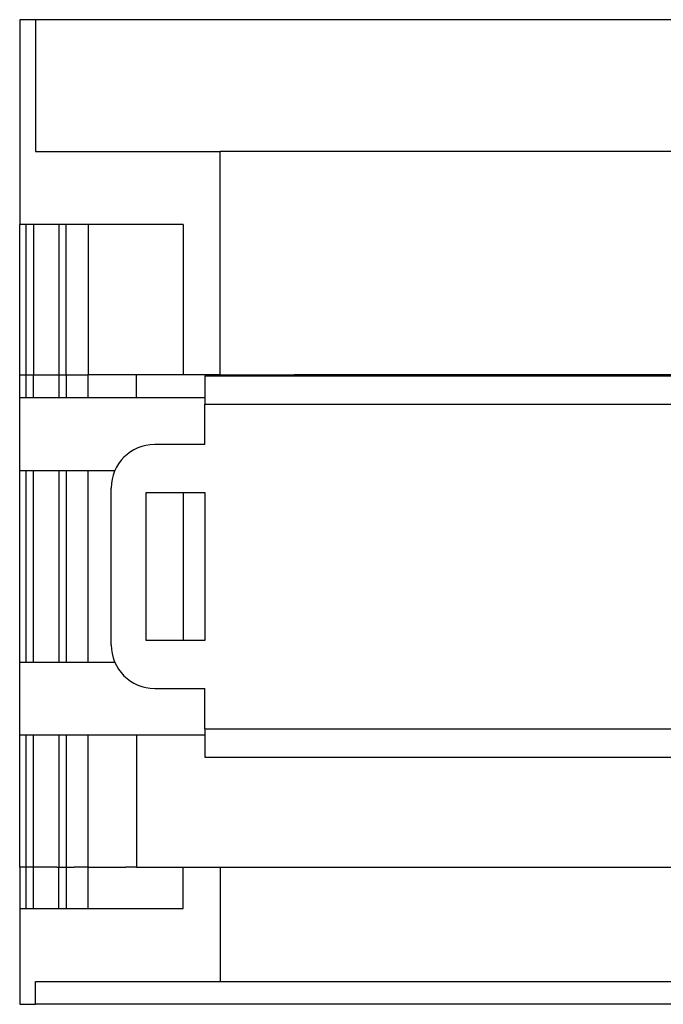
# Model space of a CAD drawing. Extents: x -23 to 334, y -125 to 125.
# Tile 5 of 10: x 45 to 75, y 80 to 125. Entities that reach past the tile are written whole.
import ezdxf

# ---------------------------------------------------------------- set-up
doc = ezdxf.new("R2010")
doc.units = 0
doc.layers.get('0').update_dxf_attribs({"linetype": 'CONTINUOUS'})

# ---------------------------------------------------------------- blocks, each defined once
blk = doc.blocks.new('ME_MAX_LP-MSTBO_2-2__00286672_7', base_point=(47.22, 105.82))
at = {"color": 7}
for p, q in [((47.22, 107.37), (48.468, 107.37)), ((48.468, 107.37), (50.236, 107.37)), ((50.236, 107.37), (50.685, 107.37)), ((50.685, 107.37), (51.22, 107.37)), ((51.22, 107.37), (51.91, 107.37)), ((51.91, 107.37), (53.12, 107.37)), ((53.12, 107.37), (53.82, 107.37)), ((75.97, 107.37), (75.52, 107.37)), ((75.97, 107.37), (76.52, 107.37)), ((79.52, 107.37), (76.52, 107.37)), ((82.525, 107.37), (83.37, 107.37)), ((83.37, 107.37), (84.498, 107.37)), ((83.37, 105.87), (83.37, 107.37)), ((84.919, 107.37), (84.498, 107.37)), ((84.498, 107.37), (84.498, 106.87)), ((85.361, 107.37), (84.919, 107.37)), ((86.2, 107.42), (85.361, 107.42)), ((85.361, 107.37), (85.361, 107.42)), ((85.518, 107.37), (85.361, 107.37)), ((85.549, 107.37), (85.518, 107.37)), ((86.004, 107.37), (85.549, 107.37)), ((86.2, 107.37), (86.004, 107.37)), ((86.2, 107.42), (88.2, 107.42)), ((86.2, 107.42), (86.2, 107.37)), ((87.074, 107.37), (86.2, 107.37)), ((88.2, 107.37), (87.074, 107.37)), ((88.2, 107.37), (88.2, 107.42)), ((88.625, 107.37), (88.2, 107.37)), ((89.038, 107.37), (88.625, 107.37)), ((89.171, 107.37), (89.038, 107.37)), ((89.171, 107.42), (90.01, 107.42)), ((89.171, 107.37), (89.171, 107.42)), ((89.342, 107.37), (89.171, 107.37)), ((89.639, 107.37), (89.342, 107.37)), ((89.639, 107.37), (89.639, 107.37)), ((89.639, 107.37), (89.639, 107.37)), ((89.77, 107.37), (89.639, 107.37)), ((90.01, 107.37), (89.77, 107.37)), ((90.01, 107.42), (92.01, 107.42)), ((90.01, 107.42), (90.01, 107.37)), ((90.075, 107.37), (90.01, 107.37)), ((90.322, 107.37), (90.075, 107.37)), ((90.503, 107.37), (90.322, 107.37)), ((90.68, 107.37), (90.503, 107.37)), ((90.777, 107.37), (90.68, 107.37)), ((90.807, 107.37), (90.777, 107.37)), ((90.822, 107.37), (90.807, 107.37)), ((92.01, 107.37), (90.822, 107.37)), ((92.01, 107.37), (92.01, 107.42)), ((92.038, 107.37), (92.01, 107.37)), ((92.34, 107.37), (92.038, 107.37)), ((92.341, 107.37), (92.34, 107.37)), ((92.457, 107.37), (92.341, 107.37)), ((92.464, 107.37), (92.457, 107.37)), ((92.56, 107.37), (92.464, 107.37)), ((92.649, 107.37), (92.56, 107.37)), ((92.981, 107.37), (92.649, 107.37)), ((92.981, 107.42), (93.82, 107.42)), ((92.981, 107.42), (92.981, 107.37)), ((93.194, 107.37), (92.981, 107.37)), ((93.221, 107.37), (93.194, 107.37)), ((93.355, 107.37), (93.221, 107.37)), ((93.509, 107.37), (93.355, 107.37)), ((93.549, 107.37), (93.509, 107.37)), ((93.82, 107.37), (93.549, 107.37)), ((93.82, 107.42), (95.82, 107.42)), ((93.82, 107.42), (93.82, 107.37)), ((94.382, 107.37), (93.82, 107.37)), ((94.383, 107.37), (94.382, 107.37)), ((94.47, 107.37), (94.383, 107.37)), ((94.476, 107.37), (94.47, 107.37)), ((94.547, 107.37), (94.476, 107.37)), ((94.655, 107.37), (94.547, 107.37)), ((95.043, 107.37), (94.655, 107.37)), ((95.143, 107.37), (95.043, 107.37)), ((95.182, 107.37), (95.143, 107.37)), ((95.184, 107.37), (95.182, 107.37)), ((95.259, 107.37), (95.184, 107.37)), ((95.289, 107.37), (95.259, 107.37)), ((95.82, 107.37), (95.289, 107.37)), ((95.82, 107.37), (95.82, 107.42)), ((95.89, 107.37), (95.82, 107.37)), ((96.246, 107.37), (95.89, 107.37)), ((96.266, 107.37), (96.246, 107.37)), ((96.327, 107.37), (96.266, 107.37)), ((96.443, 107.37), (96.327, 107.37)), ((96.497, 107.37), (96.443, 107.37)), ((96.531, 107.37), (96.497, 107.37)), ((96.589, 107.37), (96.531, 107.37)), ((96.621, 107.37), (96.589, 107.37)), ((96.674, 107.37), (96.621, 107.37)), ((96.767, 107.37), (96.674, 107.37)), ((96.791, 107.37), (96.767, 107.37)), ((96.767, 107.37), (96.767, 107.37)), ((96.767, 107.37), (96.767, 107.37)), ((96.791, 107.42), (97.63, 107.42)), ((96.791, 107.42), (96.791, 107.37)), ((96.795, 107.37), (96.791, 107.37)), ((96.791, 107.37), (96.791, 107.37)), ((96.94, 107.37), (96.795, 107.37)), ((97.058, 107.37), (96.94, 107.37)), ((97.146, 107.37), (97.058, 107.37)), ((97.184, 107.37), (97.146, 107.37)), ((97.185, 107.37), (97.184, 107.37)), ((97.237, 107.37), (97.185, 107.37)), ((97.286, 107.37), (97.237, 107.37)), ((97.301, 107.37), (97.286, 107.37)), ((97.308, 107.37), (97.301, 107.37)), ((97.404, 107.37), (97.308, 107.37)), ((97.407, 107.37), (97.404, 107.37)), ((97.409, 107.37), (97.407, 107.37)), ((97.471, 107.37), (97.409, 107.37)), ((97.528, 107.37), (97.471, 107.37)), ((97.528, 107.37), (97.528, 107.37)), ((97.558, 107.37), (97.528, 107.37)), ((97.63, 107.37), (97.558, 107.37)), ((97.63, 107.42), (99.63, 107.42)), ((97.63, 107.42), (97.63, 107.37)), ((97.701, 107.37), (97.63, 107.37)), ((97.884, 107.37), (97.701, 107.37)), ((97.983, 107.37), (97.884, 107.37)), ((98.028, 107.37), (97.983, 107.37)), ((98.065, 107.37), (98.028, 107.37)), ((98.199, 107.37), (98.065, 107.37)), ((98.353, 107.37), (98.199, 107.37)), ((98.392, 107.37), (98.353, 107.37)), ((98.976, 107.37), (98.392, 107.37)), ((99.165, 107.37), (98.976, 107.37)), ((99.17, 107.37), (99.165, 107.37)), ((99.45, 107.37), (99.17, 107.37)), ((99.469, 107.37), (99.45, 107.37)), ((99.474, 107.37), (99.469, 107.37)), ((99.63, 107.37), (99.474, 107.37)), ((99.63, 107.37), (99.63, 107.42)), ((99.754, 107.37), (99.63, 107.37)), ((99.779, 107.37), (99.754, 107.37)), ((99.825, 107.37), (99.779, 107.37)), ((99.836, 107.37), (99.825, 107.37)), ((100.016, 107.37), (99.836, 107.37)), ((100.028, 107.37), (100.016, 107.37)), ((100.129, 107.37), (100.028, 107.37)), ((100.141, 107.37), (100.129, 107.37)), ((100.32, 107.37), (100.141, 107.37)), ((100.332, 107.37), (100.32, 107.37)), ((100.402, 107.37), (100.332, 107.37)), ((100.601, 107.37), (100.402, 107.37)), ((100.601, 107.42), (101.44, 107.42)), ((100.601, 107.42), (100.601, 107.37)), ((100.682, 107.37), (100.601, 107.37)), ((100.687, 107.37), (100.682, 107.37)), ((100.706, 107.37), (100.687, 107.37)), ((100.987, 107.37), (100.706, 107.37)), ((100.992, 107.37), (100.987, 107.37)), ((101.44, 107.37), (100.992, 107.37)), ((101.44, 107.42), (103.44, 107.42)), ((101.44, 107.42), (101.44, 107.37)), ((101.955, 107.37), (101.44, 107.37)), ((102.893, 107.37), (101.955, 107.37)), ((103.243, 107.37), (102.893, 107.37)), ((103.44, 107.37), (103.243, 107.37)), ((103.44, 107.37), (103.44, 107.42)), ((104.774, 107.37), (103.44, 107.37)), ((104.774, 107.37), (105.143, 107.37)), ((104.774, 106.87), (104.774, 107.37)), ((105.143, 107.37), (105.87, 107.37)), ((108.02, 107.37), (109.02, 107.37)), ((84.498, 106.87), (104.774, 106.87)), ((84.498, 106.87), (84.498, 106.37)), ((104.774, 106.37), (104.774, 106.87)), ((84.498, 106.37), (104.774, 106.37)), ((84.498, 106.37), (84.498, 105.87)), ((104.774, 105.87), (104.774, 106.37)), ((83.37, 105.87), (82.525, 105.87)), ((83.37, 105.87), (84.498, 105.87)), ((85.361, 105.87), (84.498, 105.87)), ((85.361, 105.82), (85.361, 105.87)), ((86.2, 105.87), (85.361, 105.87)), ((86.2, 105.82), (85.361, 105.82)), ((86.2, 105.82), (86.2, 105.87)), ((88.2, 105.87), (86.2, 105.87)), ((86.2, 105.82), (88.2, 105.82)), ((89.171, 105.87), (88.2, 105.87)), ((88.2, 105.87), (88.2, 105.82)), ((90.01, 105.87), (89.171, 105.87)), ((89.171, 105.87), (89.171, 105.82)), ((90.01, 105.82), (89.171, 105.82)), ((90.01, 105.87), (90.01, 105.82)), ((92.01, 105.87), (90.01, 105.87)), ((90.01, 105.82), (92.01, 105.82)), ((92.981, 105.87), (92.01, 105.87)), ((92.01, 105.87), (92.01, 105.82)), ((92.981, 105.82), (92.981, 105.87)), ((93.82, 105.87), (92.981, 105.87)), ((92.981, 105.82), (93.82, 105.82)), ((95.82, 105.87), (93.82, 105.87)), ((93.82, 105.82), (93.82, 105.87)), ((93.82, 105.82), (95.82, 105.82)), ((95.82, 105.87), (95.82, 105.82)), ((96.791, 105.87), (95.82, 105.87)), ((96.791, 105.87), (96.791, 105.82)), ((97.63, 105.87), (96.791, 105.87)), ((97.63, 105.82), (96.791, 105.82)), ((99.63, 105.87), (97.63, 105.87)), ((97.63, 105.87), (97.63, 105.82)), ((97.63, 105.82), (99.63, 105.82)), ((100.601, 105.87), (99.63, 105.87)), ((99.63, 105.87), (99.63, 105.82)), ((100.601, 105.82), (100.601, 105.87)), ((101.44, 105.87), (100.601, 105.87)), ((100.601, 105.82), (101.44, 105.82)), ((103.44, 105.87), (101.44, 105.87)), ((101.44, 105.82), (101.44, 105.87)), ((101.44, 105.82), (103.44, 105.82)), ((103.44, 105.87), (103.44, 105.82)), ((104.774, 105.87), (103.44, 105.87)), ((104.774, 105.87), (105.87, 105.87)), ((109.02, 105.87), (108.02, 105.87))]:
    blk.add_line(p, q, dxfattribs=at)
blk = doc.blocks.new('ME_MAX_LP-MKDSO_2-2__00268395_8', base_point=(47.22, 105.82))
at = {"color": 7}
for p, q in [((47.22, 107.37), (48.468, 107.37)), ((48.468, 107.37), (50.236, 107.37)), ((50.236, 107.37), (50.685, 107.37)), ((50.685, 107.37), (51.22, 107.37)), ((51.22, 107.37), (51.91, 107.37)), ((51.91, 107.37), (53.12, 107.37)), ((53.12, 107.37), (53.82, 107.37)), ((75.97, 107.37), (75.52, 107.37)), ((75.97, 107.37), (76.52, 107.37)), ((79.52, 107.37), (76.52, 107.37)), ((82.525, 107.37), (83.37, 107.37)), ((83.37, 107.37), (84.498, 107.37)), ((83.37, 105.87), (83.37, 107.37)), ((84.919, 107.37), (84.498, 107.37)), ((84.498, 107.37), (84.498, 106.87)), ((85.361, 107.37), (84.919, 107.37)), ((86.2, 107.42), (85.361, 107.42)), ((85.361, 107.37), (85.361, 107.42)), ((85.518, 107.37), (85.361, 107.37)), ((85.549, 107.37), (85.518, 107.37)), ((86.004, 107.37), (85.549, 107.37)), ((86.2, 107.37), (86.004, 107.37)), ((86.2, 107.42), (88.2, 107.42)), ((86.2, 107.42), (86.2, 107.37)), ((87.074, 107.37), (86.2, 107.37)), ((88.2, 107.37), (87.074, 107.37)), ((88.2, 107.37), (88.2, 107.42)), ((88.625, 107.37), (88.2, 107.37)), ((89.038, 107.37), (88.625, 107.37)), ((89.171, 107.37), (89.038, 107.37)), ((89.171, 107.42), (90.01, 107.42)), ((89.171, 107.37), (89.171, 107.42)), ((89.342, 107.37), (89.171, 107.37)), ((89.639, 107.37), (89.342, 107.37)), ((89.639, 107.37), (89.639, 107.37)), ((89.639, 107.37), (89.639, 107.37)), ((89.77, 107.37), (89.639, 107.37)), ((90.01, 107.37), (89.77, 107.37)), ((90.01, 107.42), (92.01, 107.42)), ((90.01, 107.42), (90.01, 107.37)), ((90.075, 107.37), (90.01, 107.37)), ((90.322, 107.37), (90.075, 107.37)), ((90.503, 107.37), (90.322, 107.37)), ((90.68, 107.37), (90.503, 107.37)), ((90.777, 107.37), (90.68, 107.37)), ((90.807, 107.37), (90.777, 107.37)), ((90.822, 107.37), (90.807, 107.37)), ((92.01, 107.37), (90.822, 107.37)), ((92.01, 107.37), (92.01, 107.42)), ((92.038, 107.37), (92.01, 107.37)), ((92.34, 107.37), (92.038, 107.37)), ((92.341, 107.37), (92.34, 107.37)), ((92.457, 107.37), (92.341, 107.37)), ((92.464, 107.37), (92.457, 107.37)), ((92.56, 107.37), (92.464, 107.37)), ((92.649, 107.37), (92.56, 107.37)), ((92.981, 107.37), (92.649, 107.37)), ((92.981, 107.42), (93.82, 107.42)), ((92.981, 107.42), (92.981, 107.37)), ((93.194, 107.37), (92.981, 107.37)), ((93.221, 107.37), (93.194, 107.37)), ((93.355, 107.37), (93.221, 107.37)), ((93.509, 107.37), (93.355, 107.37)), ((93.549, 107.37), (93.509, 107.37)), ((93.82, 107.37), (93.549, 107.37)), ((93.82, 107.42), (95.82, 107.42)), ((93.82, 107.42), (93.82, 107.37)), ((94.382, 107.37), (93.82, 107.37)), ((94.383, 107.37), (94.382, 107.37)), ((94.47, 107.37), (94.383, 107.37)), ((94.476, 107.37), (94.47, 107.37)), ((94.547, 107.37), (94.476, 107.37)), ((94.655, 107.37), (94.547, 107.37)), ((95.043, 107.37), (94.655, 107.37)), ((95.143, 107.37), (95.043, 107.37)), ((95.182, 107.37), (95.143, 107.37)), ((95.184, 107.37), (95.182, 107.37)), ((95.259, 107.37), (95.184, 107.37)), ((95.289, 107.37), (95.259, 107.37)), ((95.82, 107.37), (95.289, 107.37)), ((95.82, 107.37), (95.82, 107.42)), ((95.89, 107.37), (95.82, 107.37)), ((96.246, 107.37), (95.89, 107.37)), ((96.266, 107.37), (96.246, 107.37)), ((96.327, 107.37), (96.266, 107.37)), ((96.443, 107.37), (96.327, 107.37)), ((96.497, 107.37), (96.443, 107.37)), ((96.531, 107.37), (96.497, 107.37)), ((96.589, 107.37), (96.531, 107.37)), ((96.621, 107.37), (96.589, 107.37)), ((96.674, 107.37), (96.621, 107.37)), ((96.767, 107.37), (96.674, 107.37)), ((96.791, 107.37), (96.767, 107.37)), ((96.767, 107.37), (96.767, 107.37)), ((96.767, 107.37), (96.767, 107.37)), ((96.791, 107.42), (97.63, 107.42)), ((96.791, 107.42), (96.791, 107.37)), ((96.795, 107.37), (96.791, 107.37)), ((96.791, 107.37), (96.791, 107.37)), ((96.94, 107.37), (96.795, 107.37)), ((97.058, 107.37), (96.94, 107.37)), ((97.146, 107.37), (97.058, 107.37)), ((97.184, 107.37), (97.146, 107.37)), ((97.185, 107.37), (97.184, 107.37)), ((97.237, 107.37), (97.185, 107.37)), ((97.286, 107.37), (97.237, 107.37)), ((97.301, 107.37), (97.286, 107.37)), ((97.308, 107.37), (97.301, 107.37)), ((97.404, 107.37), (97.308, 107.37)), ((97.407, 107.37), (97.404, 107.37)), ((97.409, 107.37), (97.407, 107.37)), ((97.471, 107.37), (97.409, 107.37)), ((97.528, 107.37), (97.471, 107.37)), ((97.528, 107.37), (97.528, 107.37)), ((97.558, 107.37), (97.528, 107.37)), ((97.63, 107.37), (97.558, 107.37)), ((97.63, 107.42), (99.63, 107.42)), ((97.63, 107.42), (97.63, 107.37)), ((97.701, 107.37), (97.63, 107.37)), ((97.884, 107.37), (97.701, 107.37)), ((97.983, 107.37), (97.884, 107.37)), ((98.028, 107.37), (97.983, 107.37)), ((98.065, 107.37), (98.028, 107.37)), ((98.199, 107.37), (98.065, 107.37)), ((98.353, 107.37), (98.199, 107.37)), ((98.392, 107.37), (98.353, 107.37)), ((98.976, 107.37), (98.392, 107.37)), ((99.165, 107.37), (98.976, 107.37)), ((99.17, 107.37), (99.165, 107.37)), ((99.45, 107.37), (99.17, 107.37)), ((99.469, 107.37), (99.45, 107.37)), ((99.474, 107.37), (99.469, 107.37)), ((99.63, 107.37), (99.474, 107.37)), ((99.63, 107.37), (99.63, 107.42)), ((99.754, 107.37), (99.63, 107.37)), ((99.779, 107.37), (99.754, 107.37)), ((99.825, 107.37), (99.779, 107.37)), ((99.836, 107.37), (99.825, 107.37)), ((100.016, 107.37), (99.836, 107.37)), ((100.028, 107.37), (100.016, 107.37)), ((100.129, 107.37), (100.028, 107.37)), ((100.141, 107.37), (100.129, 107.37)), ((100.32, 107.37), (100.141, 107.37)), ((100.332, 107.37), (100.32, 107.37)), ((100.402, 107.37), (100.332, 107.37)), ((100.601, 107.37), (100.402, 107.37)), ((100.601, 107.42), (101.44, 107.42)), ((100.601, 107.42), (100.601, 107.37)), ((100.682, 107.37), (100.601, 107.37)), ((100.687, 107.37), (100.682, 107.37)), ((100.706, 107.37), (100.687, 107.37)), ((100.987, 107.37), (100.706, 107.37)), ((100.992, 107.37), (100.987, 107.37)), ((101.44, 107.37), (100.992, 107.37)), ((101.44, 107.42), (103.44, 107.42)), ((101.44, 107.42), (101.44, 107.37)), ((101.955, 107.37), (101.44, 107.37)), ((102.893, 107.37), (101.955, 107.37)), ((103.243, 107.37), (102.893, 107.37)), ((103.44, 107.37), (103.243, 107.37)), ((103.44, 107.37), (103.44, 107.42)), ((104.774, 107.37), (103.44, 107.37)), ((104.774, 107.37), (105.143, 107.37)), ((104.774, 106.87), (104.774, 107.37)), ((105.143, 107.37), (105.87, 107.37)), ((108.02, 107.37), (109.02, 107.37)), ((84.498, 106.87), (104.774, 106.87)), ((84.498, 106.87), (84.498, 106.37)), ((104.774, 106.37), (104.774, 106.87)), ((84.498, 106.37), (104.774, 106.37)), ((84.498, 106.37), (84.498, 105.87)), ((104.774, 105.87), (104.774, 106.37)), ((83.37, 105.87), (82.525, 105.87)), ((83.37, 105.87), (84.498, 105.87)), ((85.361, 105.87), (84.498, 105.87)), ((85.361, 105.82), (85.361, 105.87)), ((86.2, 105.87), (85.361, 105.87)), ((86.2, 105.82), (85.361, 105.82)), ((86.2, 105.82), (86.2, 105.87)), ((88.2, 105.87), (86.2, 105.87)), ((86.2, 105.82), (88.2, 105.82)), ((89.171, 105.87), (88.2, 105.87)), ((88.2, 105.87), (88.2, 105.82)), ((90.01, 105.87), (89.171, 105.87)), ((89.171, 105.87), (89.171, 105.82)), ((90.01, 105.82), (89.171, 105.82)), ((90.01, 105.87), (90.01, 105.82)), ((92.01, 105.87), (90.01, 105.87)), ((90.01, 105.82), (92.01, 105.82)), ((92.981, 105.87), (92.01, 105.87)), ((92.01, 105.87), (92.01, 105.82)), ((92.981, 105.82), (92.981, 105.87)), ((93.82, 105.87), (92.981, 105.87)), ((92.981, 105.82), (93.82, 105.82)), ((95.82, 105.87), (93.82, 105.87)), ((93.82, 105.82), (93.82, 105.87)), ((93.82, 105.82), (95.82, 105.82)), ((95.82, 105.87), (95.82, 105.82)), ((96.791, 105.87), (95.82, 105.87)), ((96.791, 105.87), (96.791, 105.82)), ((97.63, 105.87), (96.791, 105.87)), ((97.63, 105.82), (96.791, 105.82)), ((99.63, 105.87), (97.63, 105.87)), ((97.63, 105.87), (97.63, 105.82)), ((97.63, 105.82), (99.63, 105.82)), ((100.601, 105.87), (99.63, 105.87)), ((99.63, 105.87), (99.63, 105.82)), ((100.601, 105.82), (100.601, 105.87)), ((101.44, 105.87), (100.601, 105.87)), ((100.601, 105.82), (101.44, 105.82)), ((103.44, 105.87), (101.44, 105.87)), ((101.44, 105.82), (101.44, 105.87)), ((101.44, 105.82), (103.44, 105.82)), ((103.44, 105.87), (103.44, 105.82)), ((104.774, 105.87), (103.44, 105.87)), ((104.774, 105.87), (105.87, 105.87)), ((109.02, 105.87), (108.02, 105.87))]:
    blk.add_line(p, q, dxfattribs=at)
blk = doc.blocks.new('FUSSRIEGEL_17_5_L30_H_SELECT_11', base_point=(49.52, 90.87))
at = {"color": 7}
for p, q in [((53.82, 108.37), (53.82, 107.07)), ((53.82, 108.37), (75.52, 108.37)), ((76.52, 108.37), (75.52, 108.37)), ((75.52, 108.37), (75.52, 107.37)), ((76.52, 108.37), (79.52, 108.37)), ((76.52, 108.37), (76.52, 107.37)), ((79.52, 108.37), (79.52, 107.37)), ((75.52, 107.37), (75.52, 107.07)), ((75.97, 107.37), (75.52, 107.37)), ((75.97, 107.37), (76.52, 107.37)), ((79.52, 107.37), (76.52, 107.37)), ((53.82, 107.07), (75.52, 107.07)), ((53.82, 105.22), (53.82, 107.07)), ((75.52, 92.17), (75.52, 107.07)), ((53.82, 105.22), (51.52, 105.22)), ((49.52, 96.02), (49.52, 103.22)), ((51.12, 103.02), (53.82, 103.02)), ((51.12, 96.22), (51.12, 103.02)), ((53.82, 103.02), (53.82, 96.22)), ((53.82, 96.22), (51.12, 96.22)), ((51.52, 94.02), (53.82, 94.02)), ((53.82, 92.17), (53.82, 94.02)), ((53.82, 92.17), (53.82, 90.87)), ((53.82, 92.17), (75.52, 92.17)), ((75.52, 92.17), (75.52, 91.87)), ((75.52, 91.87), (75.52, 90.87)), ((75.97, 91.87), (75.52, 91.87)), ((75.97, 91.87), (76.52, 91.87)), ((76.52, 90.87), (76.52, 91.87)), ((76.52, 91.87), (79.52, 91.87)), ((79.52, 90.87), (79.52, 91.87)), ((53.82, 90.87), (75.52, 90.87)), ((75.52, 90.87), (76.52, 90.87)), ((76.52, 90.87), (79.52, 90.87))]:
    blk.add_line(p, q, dxfattribs=at)
for centre, start, end in [((51.52, 103.22), 90, 180), ((51.52, 96.02), 180, 270)]:
    blk.add_arc(centre, 2, start, end, dxfattribs=at)
blk = doc.blocks.new('ME_MAX_22_5_DKL_H_SELECT__28', base_point=(62.53, 79.52))
at = {"color": 7}
for p, q in [((68.612, 79.52), (62.53, 79.52)), ((69.42, 79.52), (68.612, 79.52)), ((83.003, 79.52), (69.42, 79.52)), ((83.77, 79.52), (83.003, 79.52)), ((105.87, 79.52), (83.77, 79.52)), ((105.87, 79.52), (106.637, 79.52)), ((111.22, 79.52), (106.637, 79.52)), ((112.225, 79.52), (111.22, 79.52)), ((112.225, 79.52), (112.32, 79.52)), ((112.32, 79.52), (121.028, 79.52)), ((121.028, 79.52), (127.11, 79.52))]:
    blk.add_line(p, q, dxfattribs=at)
blk = doc.blocks.new('ME_MAX_22_5_DKL_H_SELECT_1__29', base_point=(62.53, 124.72))
at = {"color": 7}
for p, q in [((68.612, 124.72), (62.53, 124.72)), ((69.42, 124.72), (68.612, 124.72)), ((83.003, 124.72), (69.42, 124.72)), ((83.003, 124.72), (83.77, 124.72)), ((105.87, 124.72), (83.77, 124.72)), ((106.637, 124.72), (105.87, 124.72)), ((106.637, 124.72), (111.22, 124.72)), ((111.22, 124.72), (112.225, 124.72)), ((112.225, 124.72), (112.32, 124.72)), ((121.028, 124.72), (112.32, 124.72)), ((127.11, 124.72), (121.028, 124.72))]:
    blk.add_line(p, q, dxfattribs=at)
blk = doc.blocks.new('ME_MAX_45_MT_G_2-2_H_SELECT__30', base_point=(45.32, 85.82))
at = {"color": 7}
for p, q in [((45.32, 107.37), (45.32, 108.42)), ((45.32, 108.42), (45.62, 108.42)), ((45.62, 108.42), (45.954, 108.42)), ((45.62, 107.37), (45.62, 108.42)), ((45.954, 107.37), (45.954, 108.42)), ((45.954, 108.42), (46.288, 108.42)), ((46.288, 108.42), (46.645, 108.42)), ((46.645, 108.42), (47.02, 108.42)), ((47.02, 108.42), (47.125, 108.42)), ((47.125, 108.42), (47.125, 107.37)), ((47.125, 108.42), (47.458, 108.42)), ((47.458, 108.42), (47.816, 108.42)), ((47.458, 108.42), (47.458, 107.37)), ((47.816, 108.42), (47.82, 108.42)), ((47.82, 108.42), (48.44, 108.42)), ((48.44, 108.42), (48.468, 108.42)), ((48.468, 107.37), (48.468, 108.42)), ((48.487, 108.42), (48.468, 108.42)), ((48.722, 108.42), (48.487, 108.42)), ((48.925, 108.42), (48.722, 108.42)), ((48.966, 108.42), (48.925, 108.42)), ((49.194, 108.42), (48.966, 108.42)), ((49.972, 108.42), (49.194, 108.42)), ((50.201, 108.42), (49.972, 108.42)), ((50.32, 108.42), (50.201, 108.42)), ((50.685, 108.42), (50.32, 108.42)), ((51.91, 108.42), (50.685, 108.42)), ((50.685, 107.37), (50.685, 108.42)), ((51.93, 108.42), (51.91, 108.42)), ((52.427, 108.42), (51.93, 108.42)), ((52.447, 108.42), (52.427, 108.42)), ((52.833, 108.42), (52.447, 108.42)), ((54.52, 108.42), (52.833, 108.42)), ((54.52, 108.42), (57.463, 108.42)), ((57.463, 108.42), (57.754, 108.42)), ((57.754, 108.42), (57.92, 108.42)), ((58.92, 108.42), (57.92, 108.42)), ((75.97, 108.42), (58.92, 108.42)), ((45.32, 107.37), (47.22, 107.37)), ((45.32, 104.02), (45.32, 107.37)), ((47.22, 107.37), (48.468, 107.37)), ((48.468, 107.37), (50.236, 107.37)), ((50.236, 107.37), (50.685, 107.37)), ((50.685, 107.37), (51.22, 107.37)), ((51.22, 107.37), (51.91, 107.37)), ((51.91, 107.37), (53.12, 107.37)), ((53.12, 107.37), (53.82, 107.37)), ((45.32, 104.02), (48.468, 104.02)), ((45.32, 95.22), (45.32, 104.02)), ((45.62, 95.22), (45.62, 104.02)), ((45.954, 95.22), (45.954, 104.02)), ((47.125, 104.02), (47.125, 95.22)), ((47.458, 104.02), (47.458, 95.22)), ((48.468, 104.02), (49.687, 104.02)), ((48.468, 95.22), (48.468, 104.02)), ((52.833, 103.02), (52.833, 96.22)), ((45.32, 95.22), (48.468, 95.22)), ((45.32, 91.87), (45.32, 95.22)), ((48.468, 95.22), (49.687, 95.22)), ((45.32, 85.82), (45.32, 91.87)), ((48.468, 91.87), (45.32, 91.87)), ((45.62, 85.82), (45.62, 91.87)), ((45.954, 85.82), (45.954, 91.87)), ((47.125, 91.87), (47.125, 85.82)), ((47.458, 91.87), (47.458, 85.82)), ((50.685, 91.87), (48.468, 91.87)), ((48.468, 85.82), (48.468, 91.87)), ((53.82, 91.87), (50.685, 91.87)), ((50.685, 91.87), (50.685, 85.82)), ((45.62, 85.82), (45.32, 85.82)), ((45.954, 85.82), (45.62, 85.82)), ((46.288, 85.82), (45.954, 85.82)), ((46.645, 85.82), (46.288, 85.82)), ((47.02, 85.82), (46.645, 85.82)), ((47.02, 85.82), (47.125, 85.82)), ((47.125, 85.82), (47.458, 85.82)), ((47.458, 85.82), (47.816, 85.82)), ((47.816, 85.82), (47.82, 85.82)), ((48.44, 85.82), (47.82, 85.82)), ((48.44, 85.82), (48.468, 85.82)), ((48.468, 85.82), (48.487, 85.82)), ((48.487, 85.82), (48.722, 85.82)), ((48.722, 85.82), (48.925, 85.82)), ((48.925, 85.82), (48.966, 85.82)), ((48.966, 85.82), (49.194, 85.82)), ((49.194, 85.82), (49.32, 85.82)), ((49.32, 85.82), (49.888, 85.82)), ((49.888, 85.82), (49.972, 85.82)), ((49.972, 85.82), (50.117, 85.82)), ((50.117, 85.82), (50.201, 85.82)), ((50.32, 85.82), (50.201, 85.82)), ((50.685, 85.82), (50.32, 85.82)), ((50.685, 85.82), (50.854, 85.82)), ((50.854, 85.82), (51.91, 85.82)), ((51.91, 85.82), (51.93, 85.82)), ((51.93, 85.82), (52.427, 85.82)), ((52.427, 85.82), (52.447, 85.82)), ((52.447, 85.82), (52.833, 85.82)), ((52.833, 85.82), (54.52, 85.82)), ((54.52, 85.82), (57.463, 85.82)), ((57.463, 85.82), (57.754, 85.82)), ((57.754, 85.82), (57.92, 85.82)), ((57.92, 85.82), (58.92, 85.82)), ((58.92, 85.82), (75.97, 85.82))]:
    blk.add_line(p, q, dxfattribs=at)
blk = doc.blocks.new('ME_MAX_GEH-L_G_2-2_H_SELECT__31', base_point=(45.32, 79.52))
at = {"color": 7}
for p, q in [((45.62, 85.82), (45.32, 85.82)), ((45.32, 85.82), (45.32, 83.92)), ((45.954, 85.82), (45.62, 85.82)), ((45.62, 83.92), (45.62, 85.82)), ((46.288, 85.82), (45.954, 85.82)), ((45.954, 83.92), (45.954, 85.82)), ((46.645, 85.82), (46.288, 85.82)), ((47.02, 85.82), (46.645, 85.82)), ((47.02, 85.82), (47.125, 85.82)), ((47.125, 85.82), (47.458, 85.82)), ((47.125, 83.92), (47.125, 85.82)), ((47.458, 85.82), (47.816, 85.82)), ((47.458, 85.82), (47.458, 83.92)), ((47.816, 85.82), (47.82, 85.82)), ((48.44, 85.82), (47.82, 85.82)), ((48.44, 85.82), (48.468, 85.82)), ((48.468, 85.82), (48.487, 85.82)), ((48.468, 83.92), (48.468, 85.82)), ((48.487, 85.82), (48.722, 85.82)), ((48.722, 85.82), (48.925, 85.82)), ((48.925, 85.82), (48.966, 85.82)), ((48.966, 85.82), (49.194, 85.82)), ((49.194, 85.82), (49.32, 85.82)), ((49.32, 85.82), (49.888, 85.82)), ((49.888, 85.82), (49.972, 85.82)), ((49.972, 85.82), (50.117, 85.82)), ((50.117, 85.82), (50.201, 85.82)), ((50.32, 85.82), (50.201, 85.82)), ((50.685, 85.82), (50.32, 85.82)), ((50.685, 85.82), (50.854, 85.82)), ((50.854, 85.82), (51.91, 85.82)), ((51.91, 85.82), (51.93, 85.82)), ((51.93, 85.82), (52.427, 85.82)), ((52.427, 85.82), (52.447, 85.82)), ((52.447, 85.82), (52.833, 85.82)), ((52.833, 85.82), (54.52, 85.82)), ((52.833, 83.92), (52.833, 85.82)), ((54.52, 85.82), (57.463, 85.82)), ((54.52, 85.82), (54.52, 80.57)), ((57.463, 85.82), (57.754, 85.82)), ((57.754, 85.82), (57.92, 85.82)), ((57.92, 85.82), (58.92, 85.82)), ((58.92, 85.82), (75.97, 85.82)), ((45.32, 83.92), (48.468, 83.92)), ((45.32, 83.92), (45.32, 79.52)), ((48.468, 83.92), (52.833, 83.92)), ((46.051, 80.57), (54.52, 80.57)), ((46.051, 79.52), (46.051, 80.57)), ((54.52, 80.57), (75.97, 80.57)), ((45.32, 79.52), (46.051, 79.52)), ((62.53, 79.52), (46.051, 79.52)), ((68.612, 79.52), (62.53, 79.52)), ((69.42, 79.52), (68.612, 79.52)), ((83.003, 79.52), (69.42, 79.52))]:
    blk.add_line(p, q, dxfattribs=at)
blk = doc.blocks.new('ME_MAX_22_5_GEH-R_G_2-2_H_SEL12', base_point=(45.32, 108.42))
at = {"color": 7}
for p, q in [((46.051, 124.72), (45.32, 124.72)), ((45.32, 124.72), (45.32, 115.32)), ((46.051, 124.72), (46.051, 118.67)), ((62.53, 124.72), (46.051, 124.72)), ((68.612, 124.72), (62.53, 124.72)), ((69.42, 124.72), (68.612, 124.72)), ((83.003, 124.72), (69.42, 124.72)), ((46.051, 118.67), (54.52, 118.67)), ((75.97, 118.67), (54.52, 118.67)), ((54.52, 108.42), (54.52, 118.67)), ((45.32, 108.42), (45.32, 115.32)), ((48.468, 115.32), (45.32, 115.32)), ((45.62, 108.42), (45.62, 115.32)), ((45.954, 115.32), (45.954, 108.42)), ((47.125, 115.32), (47.125, 108.42)), ((47.458, 108.42), (47.458, 115.32)), ((52.833, 115.32), (48.468, 115.32)), ((48.468, 115.32), (48.468, 108.42)), ((52.833, 115.32), (52.833, 108.42)), ((45.32, 108.42), (45.62, 108.42)), ((45.62, 108.42), (45.954, 108.42)), ((45.954, 108.42), (46.288, 108.42)), ((46.288, 108.42), (46.645, 108.42)), ((46.645, 108.42), (47.02, 108.42)), ((47.02, 108.42), (47.125, 108.42)), ((47.125, 108.42), (47.458, 108.42)), ((47.458, 108.42), (47.816, 108.42)), ((47.816, 108.42), (47.82, 108.42)), ((47.82, 108.42), (48.44, 108.42)), ((48.44, 108.42), (48.468, 108.42)), ((48.487, 108.42), (48.468, 108.42)), ((48.722, 108.42), (48.487, 108.42)), ((48.925, 108.42), (48.722, 108.42)), ((48.966, 108.42), (48.925, 108.42)), ((49.194, 108.42), (48.966, 108.42)), ((49.972, 108.42), (49.194, 108.42)), ((50.201, 108.42), (49.972, 108.42)), ((50.32, 108.42), (50.201, 108.42)), ((50.685, 108.42), (50.32, 108.42)), ((51.91, 108.42), (50.685, 108.42)), ((51.93, 108.42), (51.91, 108.42)), ((52.427, 108.42), (51.93, 108.42)), ((52.447, 108.42), (52.427, 108.42)), ((52.833, 108.42), (52.447, 108.42)), ((54.52, 108.42), (52.833, 108.42)), ((54.52, 108.42), (57.463, 108.42)), ((57.463, 108.42), (57.754, 108.42)), ((57.754, 108.42), (57.92, 108.42)), ((58.92, 108.42), (57.92, 108.42)), ((75.97, 108.42), (58.92, 108.42))]:
    blk.add_line(p, q, dxfattribs=at)
blk = doc.blocks.new('ME_MAX_45_G_2-2_H_SELECT__33', base_point=(45.32, 79.52))
for name, p in [('ME_MAX_22_5_GEH-R_G_2-2_H_SEL12', (45.32, 108.42)), ('ME_MAX_22_5_DKL_H_SELECT_1__29', (62.53, 124.72)), ('ME_MAX_45_MT_G_2-2_H_SELECT__30', (45.32, 85.82)), ('FUSSRIEGEL_17_5_L30_H_SELECT_11', (49.52, 90.87)), ('ME_MAX_LP-MSTBO_2-2__00286672_7', (47.22, 105.82)), ('ME_MAX_LP-MKDSO_2-2__00268395_8', (47.22, 105.82)), ('ME_MAX_GEH-L_G_2-2_H_SELECT__31', (45.32, 79.52)), ('ME_MAX_22_5_DKL_H_SELECT__28', (62.53, 79.52))]:
    blk.add_blockref(name, p)
blk = doc.blocks.new('UNTSICHT1', base_point=(45.32, 79.52))
blk.add_blockref('ME_MAX_45_G_2-2_H_SELECT__33', (45.32, 79.52))

msp = doc.modelspace()

# ---------------------------------------------------------------- block references
msp.add_blockref('UNTSICHT1', (45.32, 79.52))

doc.saveas('drawing.dxf')
